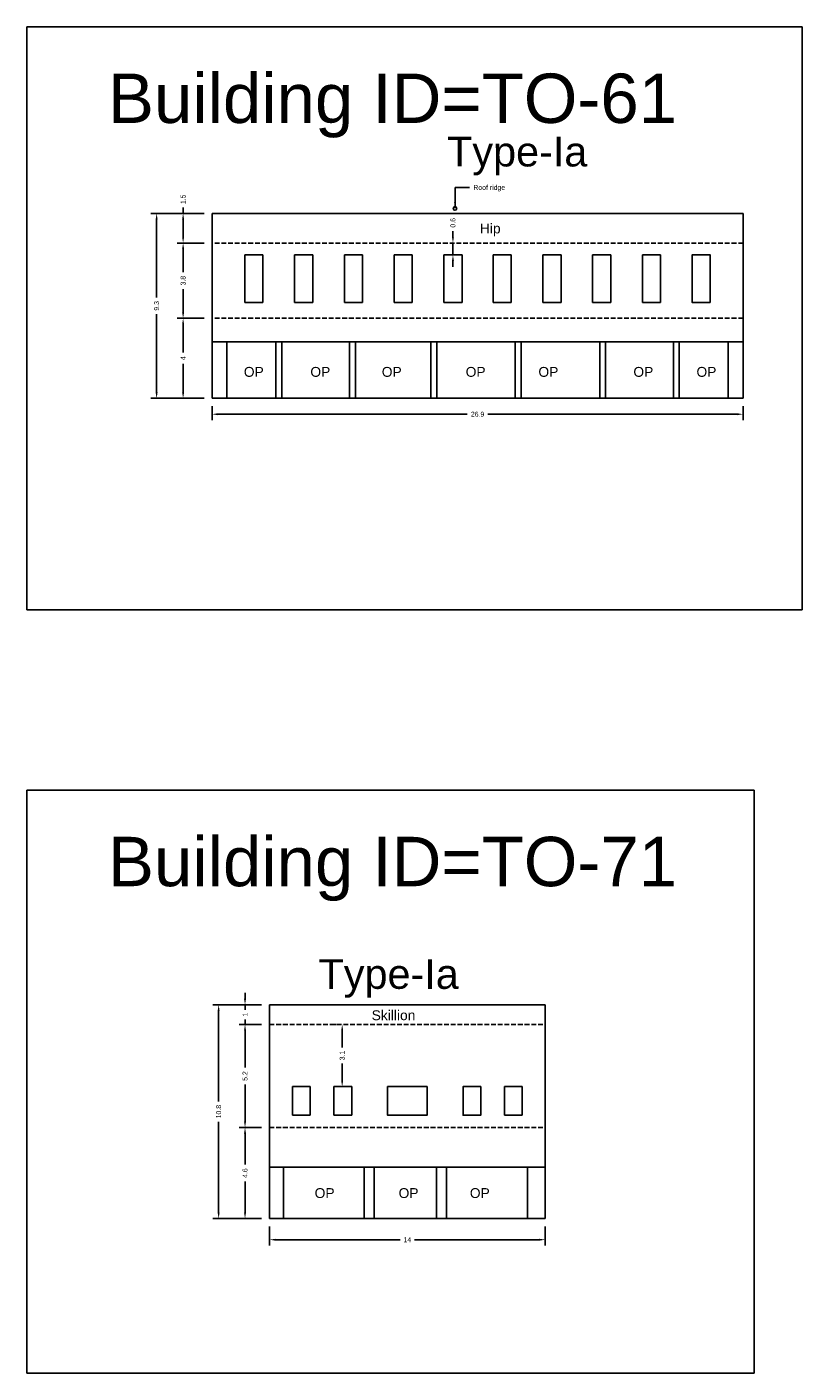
# Model space of a CAD drawing. Header units: metres. Extents: x 3416649 to 3417130, y -6713042 to -6712690.
# Tile 1 of 70: x 3416649 to 3416689, y -6713042 to -6712974. Entities that reach past the tile are written whole.
import ezdxf

# ---------------------------------------------------------------- set-up
doc = ezdxf.new("R2010")
doc.units = ezdxf.units.M
doc.linetypes.add('ACAD_ISO02W100', pattern=[15, 12, -3])
doc.layers.add('Dotted', color=7, linetype='ACAD_ISO02W100', plot=False)
doc.styles.get("Standard").update_dxf_attribs({"font": 'arial.ttf'})
doc.dimstyles.new('ISO-25', dxfattribs={"dimtxt": 0.25, "dimasz": 0.3, "dimexe": 0.3, "dimexo": 0.4, "dimgap": 0.2, "dimtad": 0, "dimdec": 1, "dimdsep": 46, "dimtxsty": 'Standard', "dimcen": 2.5, "dimadec": 0, "dimazin": 0, "dimtfac": 1, "dimtdec": 1, "dimtmove": 0, "dimatfit": 3, "dimfxl": 1, "dimarcsym": 0})

# ---------------------------------------------------------------- blocks, each defined once
blk = doc.blocks.new('*D480')
at = {"color": 0, "lineweight": -2, "transparency": 16777216}
for p, q in [((3416658.363, -6712988.905), (3416656.997, -6712988.905)), ((3416657.297, -6712989.205), (3416657.297, -6712990.643)), ((3416657.297, -6712992.655), (3416657.297, -6712991.216)), ((3416658.363, -6712992.955), (3416656.997, -6712992.955))]:
    blk.add_line(p, q, dxfattribs=at)
at = {"color": 0, "transparency": 16777216}
for points in [[(3416657.247, -6712989.205), (3416657.347, -6712989.205), (3416657.297, -6712988.905)], [(3416657.247, -6712992.655), (3416657.347, -6712992.655), (3416657.297, -6712992.955)]]:
    blk.add_solid(points, dxfattribs=at)
at = {"layer": 'Defpoints', "color": 0, "transparency": 16777216}
for p in [(3416657.297, -6712988.905), (3416658.763, -6712988.905), (3416658.763, -6712992.955)]:
    blk.add_point(p, dxfattribs=at)
at = {"color": 0, "transparency": 16777216, "insert": (3416657.297, -6712990.93), "char_height": 0.25, "attachment_point": 5, "rotation": 90}
blk.add_mtext('4', dxfattribs=at)
blk = doc.blocks.new('*D481')
at = {"color": 0, "lineweight": -2, "transparency": 16777216}
for p, q in [((3416658.363, -6712985.105), (3416656.997, -6712985.105)), ((3416657.297, -6712985.405), (3416657.297, -6712986.577)), ((3416657.297, -6712988.605), (3416657.297, -6712987.433)), ((3416658.363, -6712988.905), (3416656.997, -6712988.905))]:
    blk.add_line(p, q, dxfattribs=at)
at = {"color": 0, "transparency": 16777216}
for points in [[(3416657.247, -6712985.405), (3416657.347, -6712985.405), (3416657.297, -6712985.105)], [(3416657.247, -6712988.605), (3416657.347, -6712988.605), (3416657.297, -6712988.905)]]:
    blk.add_solid(points, dxfattribs=at)
at = {"layer": 'Defpoints', "color": 0, "transparency": 16777216}
for p in [(3416657.297, -6712985.105), (3416658.763, -6712985.105), (3416658.763, -6712988.905)]:
    blk.add_point(p, dxfattribs=at)
at = {"color": 0, "transparency": 16777216, "insert": (3416657.297, -6712987.005), "char_height": 0.25, "attachment_point": 5, "rotation": 90}
blk.add_mtext('3.8', dxfattribs=at)
blk = doc.blocks.new('*D482')
at = {"color": 0, "lineweight": -2, "transparency": 16777216}
for p, q in [((3416657.297, -6712983.605), (3416657.297, -6712983.305)), ((3416658.363, -6712983.605), (3416656.997, -6712983.605)), ((3416657.297, -6712984.805), (3416657.297, -6712983.905)), ((3416658.363, -6712985.105), (3416656.997, -6712985.105))]:
    blk.add_line(p, q, dxfattribs=at)
at = {"color": 0, "transparency": 16777216}
for points in [[(3416657.247, -6712983.905), (3416657.347, -6712983.905), (3416657.297, -6712983.605)], [(3416657.247, -6712984.805), (3416657.347, -6712984.805), (3416657.297, -6712985.105)]]:
    blk.add_solid(points, dxfattribs=at)
at = {"layer": 'Defpoints', "color": 0, "transparency": 16777216}
for p in [(3416657.297, -6712983.605), (3416658.763, -6712983.605), (3416658.763, -6712985.105)]:
    blk.add_point(p, dxfattribs=at)
at = {"color": 0, "transparency": 16777216, "insert": (3416657.297, -6712982.888), "char_height": 0.25, "attachment_point": 5, "rotation": 90}
blk.add_mtext('1.5', dxfattribs=at)
blk = doc.blocks.new('*D483')
at = {"color": 0, "lineweight": -2, "transparency": 16777216}
for p, q in [((3416658.763, -6712993.355), (3416658.763, -6712994.067)), ((3416685.658, -6712993.355), (3416685.658, -6712994.067)), ((3416659.063, -6712993.767), (3416671.684, -6712993.767)), ((3416685.358, -6712993.767), (3416672.738, -6712993.767))]:
    blk.add_line(p, q, dxfattribs=at)
at = {"color": 0, "transparency": 16777216}
for points in [[(3416659.063, -6712993.717), (3416659.063, -6712993.817), (3416658.763, -6712993.767)], [(3416685.358, -6712993.717), (3416685.358, -6712993.817), (3416685.658, -6712993.767)]]:
    blk.add_solid(points, dxfattribs=at)
at = {"layer": 'Defpoints', "color": 0, "transparency": 16777216}
for p in [(3416658.763, -6712992.955), (3416685.658, -6712992.955), (3416685.658, -6712993.767)]:
    blk.add_point(p, dxfattribs=at)
at = {"color": 0, "transparency": 16777216, "insert": (3416672.211, -6712993.767), "char_height": 0.25, "attachment_point": 5}
blk.add_mtext('26.9', dxfattribs=at)
blk = doc.blocks.new('*D484')
at = {"color": 0, "lineweight": -2, "transparency": 16777216}
for p, q in [((3416658.363, -6712983.605), (3416655.655, -6712983.605)), ((3416655.955, -6712983.905), (3416655.955, -6712987.852)), ((3416655.955, -6712992.655), (3416655.955, -6712988.707)), ((3416658.363, -6712992.955), (3416655.655, -6712992.955))]:
    blk.add_line(p, q, dxfattribs=at)
at = {"color": 0, "transparency": 16777216}
for points in [[(3416655.905, -6712983.905), (3416656.005, -6712983.905), (3416655.955, -6712983.605)], [(3416655.905, -6712992.655), (3416656.005, -6712992.655), (3416655.955, -6712992.955)]]:
    blk.add_solid(points, dxfattribs=at)
at = {"layer": 'Defpoints', "color": 0, "transparency": 16777216}
for p in [(3416655.955, -6712983.605), (3416658.763, -6712983.605), (3416658.763, -6712992.955)]:
    blk.add_point(p, dxfattribs=at)
at = {"color": 0, "transparency": 16777216, "insert": (3416655.955, -6712988.28), "char_height": 0.25, "attachment_point": 5, "rotation": 90}
blk.add_mtext('9.3', dxfattribs=at)
blk = doc.blocks.new('*D485')
at = {"color": 0, "lineweight": -2, "transparency": 16777216}
for p, q in [((3416670.963, -6712984.805), (3416670.963, -6712984.505)), ((3416670.963, -6712985.705), (3416670.963, -6712985.105)), ((3416671.363, -6712985.105), (3416671.263, -6712985.105)), ((3416670.963, -6712986.005), (3416670.963, -6712986.305)), ((3416671.363, -6712985.705), (3416671.263, -6712985.705))]:
    blk.add_line(p, q, dxfattribs=at)
at = {"color": 0, "transparency": 16777216}
for points in [[(3416670.913, -6712984.805), (3416671.013, -6712984.805), (3416670.963, -6712985.105)], [(3416670.913, -6712986.005), (3416671.013, -6712986.005), (3416670.963, -6712985.705)]]:
    blk.add_solid(points, dxfattribs=at)
at = {"layer": 'Defpoints', "color": 0, "transparency": 16777216}
for p in [(3416670.963, -6712985.105), (3416670.963, -6712985.105), (3416670.963, -6712985.705)]:
    blk.add_point(p, dxfattribs=at)
at = {"color": 0, "transparency": 16777216, "insert": (3416670.963, -6712984.077), "char_height": 0.25, "attachment_point": 5, "rotation": 90}
blk.add_mtext('0.6', dxfattribs=at)
blk = doc.blocks.new('*D560')
at = {"color": 0, "lineweight": -2, "transparency": 16777216}
for p, q in [((3416661.275, -6713029.879), (3416660.133, -6713029.879)), ((3416660.433, -6713030.179), (3416660.433, -6713031.747)), ((3416660.433, -6713034.179), (3416660.433, -6713032.612)), ((3416661.275, -6713034.479), (3416660.133, -6713034.479))]:
    blk.add_line(p, q, dxfattribs=at)
at = {"color": 0, "transparency": 16777216}
for points in [[(3416660.383, -6713030.179), (3416660.483, -6713030.179), (3416660.433, -6713029.879)], [(3416660.383, -6713034.179), (3416660.483, -6713034.179), (3416660.433, -6713034.479)]]:
    blk.add_solid(points, dxfattribs=at)
at = {"layer": 'Defpoints', "color": 0, "transparency": 16777216}
for p in [(3416660.433, -6713029.879), (3416661.675, -6713029.879), (3416661.675, -6713034.479)]:
    blk.add_point(p, dxfattribs=at)
at = {"color": 0, "transparency": 16777216, "insert": (3416660.433, -6713032.179), "char_height": 0.25, "attachment_point": 5, "rotation": 90}
blk.add_mtext('4.6', dxfattribs=at)
blk = doc.blocks.new('*D561')
at = {"color": 0, "lineweight": -2, "transparency": 16777216}
for p, q in [((3416661.275, -6713024.659), (3416660.133, -6713024.659)), ((3416660.433, -6713024.959), (3416660.433, -6713026.843)), ((3416660.433, -6713029.579), (3416660.433, -6713027.696)), ((3416661.275, -6713029.879), (3416660.133, -6713029.879))]:
    blk.add_line(p, q, dxfattribs=at)
at = {"color": 0, "transparency": 16777216}
for points in [[(3416660.383, -6713024.959), (3416660.483, -6713024.959), (3416660.433, -6713024.659)], [(3416660.383, -6713029.579), (3416660.483, -6713029.579), (3416660.433, -6713029.879)]]:
    blk.add_solid(points, dxfattribs=at)
at = {"layer": 'Defpoints', "color": 0, "transparency": 16777216}
for p in [(3416660.433, -6713024.659), (3416661.675, -6713024.659), (3416661.675, -6713029.879)]:
    blk.add_point(p, dxfattribs=at)
at = {"color": 0, "transparency": 16777216, "insert": (3416660.433, -6713027.269), "char_height": 0.25, "attachment_point": 5, "rotation": 90}
blk.add_mtext('5.2', dxfattribs=at)
blk = doc.blocks.new('*D562')
at = {"color": 0, "lineweight": -2, "transparency": 16777216}
for p, q in [((3416661.675, -6713034.879), (3416661.675, -6713035.853)), ((3416675.635, -6713034.879), (3416675.635, -6713035.853)), ((3416661.975, -6713035.553), (3416668.289, -6713035.553)), ((3416675.335, -6713035.553), (3416669.022, -6713035.553))]:
    blk.add_line(p, q, dxfattribs=at)
at = {"color": 0, "transparency": 16777216}
for points in [[(3416661.975, -6713035.503), (3416661.975, -6713035.603), (3416661.675, -6713035.553)], [(3416675.335, -6713035.503), (3416675.335, -6713035.603), (3416675.635, -6713035.553)]]:
    blk.add_solid(points, dxfattribs=at)
at = {"layer": 'Defpoints', "color": 0, "transparency": 16777216}
for p in [(3416661.675, -6713034.479), (3416675.635, -6713034.479), (3416675.635, -6713035.553)]:
    blk.add_point(p, dxfattribs=at)
at = {"color": 0, "transparency": 16777216, "insert": (3416668.655, -6713035.553), "char_height": 0.25, "attachment_point": 5}
blk.add_mtext('14', dxfattribs=at)
blk = doc.blocks.new('*D563')
at = {"color": 0, "lineweight": -2, "transparency": 16777216}
for p, q in [((3416660.433, -6713023.359), (3416660.433, -6713023.059)), ((3416661.275, -6713023.659), (3416660.133, -6713023.659)), ((3416660.433, -6713023.659), (3416660.433, -6713023.913)), ((3416661.275, -6713024.659), (3416660.133, -6713024.659)), ((3416660.433, -6713024.659), (3416660.433, -6713024.406)), ((3416660.433, -6713024.959), (3416660.433, -6713025.259))]:
    blk.add_line(p, q, dxfattribs=at)
at = {"color": 0, "transparency": 16777216}
for points in [[(3416660.383, -6713023.359), (3416660.483, -6713023.359), (3416660.433, -6713023.659)], [(3416660.383, -6713024.959), (3416660.483, -6713024.959), (3416660.433, -6713024.659)]]:
    blk.add_solid(points, dxfattribs=at)
at = {"layer": 'Defpoints', "color": 0, "transparency": 16777216}
for p in [(3416660.433, -6713023.659), (3416661.675, -6713023.659), (3416661.675, -6713024.659)]:
    blk.add_point(p, dxfattribs=at)
at = {"color": 0, "transparency": 16777216, "insert": (3416660.433, -6713024.159), "char_height": 0.25, "attachment_point": 5, "rotation": 90}
blk.add_mtext('1', dxfattribs=at)
blk = doc.blocks.new('*D564')
at = {"color": 0, "lineweight": -2, "transparency": 16777216}
for p, q in [((3416664.985, -6713024.659), (3416665.053, -6713024.659)), ((3416665.353, -6713024.959), (3416665.353, -6713025.826)), ((3416665.353, -6713027.499), (3416665.353, -6713026.633)), ((3416664.985, -6713027.799), (3416665.053, -6713027.799))]:
    blk.add_line(p, q, dxfattribs=at)
at = {"color": 0, "transparency": 16777216}
for points in [[(3416665.303, -6713024.959), (3416665.403, -6713024.959), (3416665.353, -6713024.659)], [(3416665.303, -6713027.499), (3416665.403, -6713027.499), (3416665.353, -6713027.799)]]:
    blk.add_solid(points, dxfattribs=at)
at = {"layer": 'Defpoints', "color": 0, "transparency": 16777216}
for p in [(3416665.353, -6713024.659), (3416665.385, -6713024.659), (3416665.385, -6713027.799)]:
    blk.add_point(p, dxfattribs=at)
at = {"color": 0, "transparency": 16777216, "insert": (3416665.353, -6713026.229), "char_height": 0.25, "attachment_point": 5, "rotation": 90}
blk.add_mtext('3.1', dxfattribs=at)
blk = doc.blocks.new('*D565')
at = {"color": 0, "lineweight": -2, "transparency": 16777216}
for p, q in [((3416661.275, -6713023.659), (3416658.796, -6713023.659)), ((3416659.096, -6713023.959), (3416659.096, -6713028.556)), ((3416659.096, -6713034.179), (3416659.096, -6713029.583)), ((3416661.275, -6713034.479), (3416658.796, -6713034.479))]:
    blk.add_line(p, q, dxfattribs=at)
at = {"color": 0, "transparency": 16777216}
for points in [[(3416659.046, -6713023.959), (3416659.146, -6713023.959), (3416659.096, -6713023.659)], [(3416659.046, -6713034.179), (3416659.146, -6713034.179), (3416659.096, -6713034.479)]]:
    blk.add_solid(points, dxfattribs=at)
at = {"layer": 'Defpoints', "color": 0, "transparency": 16777216}
for p in [(3416659.096, -6713023.659), (3416661.675, -6713023.659), (3416661.675, -6713034.479)]:
    blk.add_point(p, dxfattribs=at)
at = {"color": 0, "transparency": 16777216, "insert": (3416659.096, -6713029.069), "char_height": 0.25, "attachment_point": 5, "rotation": 90}
blk.add_mtext('10.8', dxfattribs=at)

msp = doc.modelspace()

# ---------------------------------------------------------------- linework, layer by layer
for points in [[(3416649.386, -6712974.161), (3416688.647, -6712974.161), (3416688.647, -6713003.668), (3416649.386, -6713003.668)], [(3416683.998, -6712988.105), (3416683.078, -6712988.105), (3416683.078, -6712985.705), (3416683.998, -6712985.705)], [(3416659.513, -6712990.105), (3416661.993, -6712990.105), (3416661.993, -6712992.955), (3416659.513, -6712992.955)], [(3416662.293, -6712990.105), (3416665.725, -6712990.105), (3416665.725, -6712992.955), (3416662.293, -6712992.955)], [(3416670.147, -6712990.105), (3416674.122, -6712990.105), (3416674.122, -6712992.955), (3416670.147, -6712992.955)], [(3416649.386, -6713012.797), (3416686.214, -6713012.797), (3416686.214, -6713042.304), (3416649.386, -6713042.304)], [(3416669.655, -6713027.799), (3416667.655, -6713027.799), (3416667.655, -6713029.249), (3416669.655, -6713029.249)], [(3416672.375, -6713027.799), (3416671.475, -6713027.799), (3416671.475, -6713029.249), (3416672.375, -6713029.249)], [(3416662.375, -6713031.879), (3416666.475, -6713031.879), (3416666.475, -6713034.479), (3416662.375, -6713034.479)], [(3416666.975, -6713031.879), (3416670.135, -6713031.879), (3416670.135, -6713034.479), (3416666.975, -6713034.479)]]:
    msp.add_lwpolyline(points, close=True)
for points in [[(3416685.658, -6712983.605), (3416658.763, -6712983.605)], [(3416658.763, -6712983.605), (3416658.763, -6712992.955)], [(3416685.658, -6712983.605), (3416685.658, -6712992.955)], [(3416660.423, -6712985.705), (3416660.423, -6712988.105)], [(3416660.423, -6712985.705), (3416661.343, -6712985.705)], [(3416661.343, -6712985.705), (3416661.343, -6712988.105)], [(3416662.943, -6712985.705), (3416662.943, -6712988.105)], [(3416662.943, -6712985.705), (3416663.863, -6712985.705)], [(3416663.863, -6712985.705), (3416663.863, -6712988.105)], [(3416665.463, -6712985.705), (3416665.463, -6712988.105)], [(3416665.463, -6712985.705), (3416666.383, -6712985.705)], [(3416666.383, -6712985.705), (3416666.383, -6712988.105)], [(3416667.983, -6712985.705), (3416667.983, -6712988.105)], [(3416667.983, -6712985.705), (3416668.903, -6712985.705)], [(3416668.903, -6712985.705), (3416668.903, -6712988.105)], [(3416670.503, -6712985.705), (3416670.503, -6712988.105)], [(3416671.423, -6712985.705), (3416670.503, -6712985.705)], [(3416670.503, -6712985.705), (3416670.503, -6712988.105)], [(3416670.503, -6712985.705), (3416671.423, -6712985.705)], [(3416671.423, -6712985.705), (3416671.423, -6712988.105)], [(3416671.423, -6712985.705), (3416671.423, -6712988.105)], [(3416672.998, -6712985.705), (3416672.998, -6712988.105)], [(3416673.918, -6712985.705), (3416672.998, -6712985.705)], [(3416673.918, -6712985.705), (3416673.918, -6712988.105)], [(3416675.518, -6712985.705), (3416675.518, -6712988.105)], [(3416676.438, -6712985.705), (3416675.518, -6712985.705)], [(3416676.438, -6712985.705), (3416676.438, -6712988.105)], [(3416678.038, -6712985.705), (3416678.038, -6712988.105)], [(3416678.958, -6712985.705), (3416678.038, -6712985.705)], [(3416678.958, -6712985.705), (3416678.958, -6712988.105)], [(3416680.558, -6712985.705), (3416680.558, -6712988.105)], [(3416681.478, -6712985.705), (3416680.558, -6712985.705)], [(3416681.478, -6712985.705), (3416681.478, -6712988.105)], [(3416660.423, -6712988.105), (3416661.343, -6712988.105)], [(3416662.943, -6712988.105), (3416663.863, -6712988.105)], [(3416665.463, -6712988.105), (3416666.383, -6712988.105)], [(3416667.983, -6712988.105), (3416668.903, -6712988.105)], [(3416671.423, -6712988.105), (3416670.503, -6712988.105)], [(3416670.503, -6712988.105), (3416671.423, -6712988.105)], [(3416673.918, -6712988.105), (3416672.998, -6712988.105)], [(3416676.438, -6712988.105), (3416675.518, -6712988.105)], [(3416678.958, -6712988.105), (3416678.038, -6712988.105)], [(3416681.478, -6712988.105), (3416680.558, -6712988.105)], [(3416685.658, -6712990.105), (3416658.763, -6712990.105)], [(3416659.513, -6712990.105), (3416659.513, -6712992.955)], [(3416661.993, -6712990.105), (3416661.993, -6712992.955)], [(3416662.293, -6712990.105), (3416662.293, -6712992.955)], [(3416665.725, -6712990.105), (3416665.725, -6712992.955)], [(3416666.025, -6712990.105), (3416666.025, -6712992.955)], [(3416669.847, -6712990.105), (3416669.847, -6712992.955)], [(3416670.147, -6712990.105), (3416670.147, -6712992.955)], [(3416674.122, -6712990.105), (3416674.122, -6712992.955)], [(3416674.422, -6712990.105), (3416674.422, -6712992.955)], [(3416678.396, -6712990.105), (3416678.396, -6712992.955)], [(3416678.696, -6712990.105), (3416678.696, -6712992.955)], [(3416682.128, -6712990.105), (3416682.128, -6712992.955)], [(3416682.428, -6712990.105), (3416682.428, -6712992.955)], [(3416684.908, -6712990.105), (3416684.908, -6712992.955)], [(3416685.658, -6712992.955), (3416658.763, -6712992.955)], [(3416661.675, -6713023.659), (3416675.635, -6713023.659)], [(3416661.675, -6713034.479), (3416661.675, -6713023.659)], [(3416675.635, -6713023.659), (3416675.635, -6713034.479)], [(3416662.835, -6713027.799), (3416663.735, -6713027.799)], [(3416662.835, -6713027.799), (3416662.835, -6713029.249)], [(3416663.735, -6713027.799), (3416663.735, -6713029.249)], [(3416664.935, -6713027.799), (3416664.935, -6713029.249)], [(3416664.935, -6713027.799), (3416665.835, -6713027.799)], [(3416665.835, -6713027.799), (3416665.835, -6713029.249)], [(3416673.575, -6713027.799), (3416673.575, -6713029.249)], [(3416673.575, -6713027.799), (3416674.475, -6713027.799)], [(3416674.475, -6713027.799), (3416674.475, -6713029.249)], [(3416662.835, -6713029.249), (3416663.735, -6713029.249)], [(3416664.935, -6713029.249), (3416665.835, -6713029.249)], [(3416673.575, -6713029.249), (3416674.475, -6713029.249)], [(3416661.675, -6713031.879), (3416675.635, -6713031.879)], [(3416662.375, -6713034.479), (3416662.375, -6713031.879)], [(3416666.475, -6713034.479), (3416666.475, -6713031.879)], [(3416666.975, -6713034.479), (3416666.975, -6713031.879)], [(3416670.135, -6713031.879), (3416670.135, -6713034.479)], [(3416670.635, -6713031.879), (3416670.635, -6713034.479)], [(3416674.735, -6713031.879), (3416674.735, -6713034.479)], [(3416661.675, -6713034.479), (3416675.635, -6713034.479)]]:
    msp.add_lwpolyline(points)
msp.add_circle((3416671.065, -6712983.349), 0.0898)
at = {"layer": 'Dotted', "ltscale": 0.02}
for points in [[(3416685.658, -6712985.105), (3416658.763, -6712985.105)], [(3416685.658, -6712988.905), (3416658.763, -6712988.905)], [(3416661.675, -6713024.659), (3416675.635, -6713024.659)], [(3416661.675, -6713029.879), (3416675.635, -6713029.879)]]:
    msp.add_lwpolyline(points, dxfattribs=at)

# ---------------------------------------------------------------- texts
for s, width, heights, insert, char_height, attachment_point in [('Building ID=TO-61', 67.86454, [0.517], (3416653.491, -6712976.522), 2.5, 1), ('Type-Ia ', 9.99112, [0.517], (3416670.667, -6712979.724), 1.5, 1), ('Hip', 67.86454, [0], (3416673.378, -6712984.113), 0.5, 3), ('OP', 67.86454, [0], (3416660.373, -6712991.373), 0.5, 1), ('OP', 67.86454, [0], (3416663.743, -6712991.373), 0.5, 1), ('OP', 67.86454, [0], (3416667.359, -6712991.373), 0.5, 1), ('OP', 67.86454, [0], (3416671.607, -6712991.373), 0.5, 1), ('OP', 67.86454, [0], (3416675.293, -6712991.373), 0.5, 1), ('OP', 67.86454, [0], (3416680.103, -6712991.373), 0.5, 1), ('OP', 67.86454, [0], (3416683.298, -6712991.373), 0.5, 1), ('Building ID=TO-71', 67.86454, [0.517], (3416653.491, -6713015.158), 2.5, 1), ('Type-Ia ', 9.99112, [0.517], (3416664.156, -6713021.354), 1.5, 1), ('Skillion', 67.86454, [0], (3416669.06, -6713023.94), 0.5, 3), ('OP', 67.86454, [0], (3416663.96, -6713032.942), 0.5, 1), ('OP', 67.86454, [0], (3416668.211, -6713032.942), 0.5, 1), ('OP', 67.86454, [0], (3416671.819, -6713032.942), 0.5, 1)]:
    msp.add_mtext_dynamic_manual_height_columns(s, width=width, gutter_width=12.5, heights=heights, dxfattribs=dict(insert=insert, char_height=char_height, attachment_point=attachment_point))
at = {"insert": (3416671.996, -6712982.161), "char_height": 0.25, "attachment_point": 1}
msp.add_mtext('Roof ridge', dxfattribs=at)

# ---------------------------------------------------------------- dimensions: what is measured, and where the dimension line sits
for base, p1, p2, picture, middle in [((3416657.297, -6712983.605), (3416658.763, -6712985.105), (3416658.763, -6712983.605), '*D482', (3416657.297, -6712982.888)), ((3416655.955009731, -6712983.604909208), (3416658.763417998, -6712992.954909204), (3416658.763417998, -6712983.604909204), '*D484', (3416655.955009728, -6712988.279909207)), ((3416670.963, -6712985.105), (3416670.963, -6712985.705), (3416670.963, -6712985.105), '*D485', (3416670.963, -6712984.077)), ((3416657.297, -6712985.105), (3416658.763, -6712988.905), (3416658.763, -6712985.105), '*D481', (3416657.297, -6712987.005)), ((3416657.297043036, -6712988.904909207), (3416658.763417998, -6712992.954909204), (3416658.763417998, -6712988.904909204), '*D480', (3416657.297043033, -6712990.929909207)), ((3416660.433, -6713023.659), (3416661.675, -6713024.659), (3416661.675, -6713023.659), '*D563', (3416660.433, -6713024.159)), ((3416659.096, -6713023.659), (3416661.675, -6713034.479), (3416661.675, -6713023.659), '*D565', (3416659.096, -6713029.069)), ((3416660.433, -6713024.659), (3416661.675, -6713029.879), (3416661.675, -6713024.659), '*D561', (3416660.433, -6713027.269)), ((3416665.353, -6713024.659), (3416665.385, -6713027.799), (3416665.385, -6713024.659), '*D564', (3416665.353, -6713026.229)), ((3416660.433, -6713029.879), (3416661.675, -6713034.479), (3416661.675, -6713029.879), '*D560', (3416660.433, -6713032.179))]:
    dim = msp.add_linear_dim(base=base, p1=p1, p2=p2, angle=90, dimstyle='ISO-25')
    dim.commit()
    dim.dimension.update_dxf_attribs({"geometry": picture, "text_midpoint": middle})
for base, p1, p2, picture, middle in [((3416685.658, -6712993.767), (3416658.763, -6712992.955), (3416685.658, -6712992.955), '*D483', (3416672.211, -6712993.767)), ((3416675.635, -6713035.553), (3416661.675, -6713034.479), (3416675.635, -6713034.479), '*D562', (3416668.655, -6713035.553))]:
    dim = msp.add_linear_dim(base=base, p1=p1, p2=p2, dimstyle='ISO-25')
    dim.commit()
    dim.dimension.update_dxf_attribs({"geometry": picture, "text_midpoint": middle})

# ---------------------------------------------------------------- leaders
at = {"annotation_type": 0, "has_hookline": 1, "hookline_direction": 0, "text_width": 1.569}
msp.add_leader([(3416671.069, -6712983.334), (3416671.069, -6712982.286), (3416671.796, -6712982.286)], dimstyle='ISO-25', override={"dimgap": 0.2, "dimtad": 0}, dxfattribs=at)

doc.saveas('drawing.dxf')
